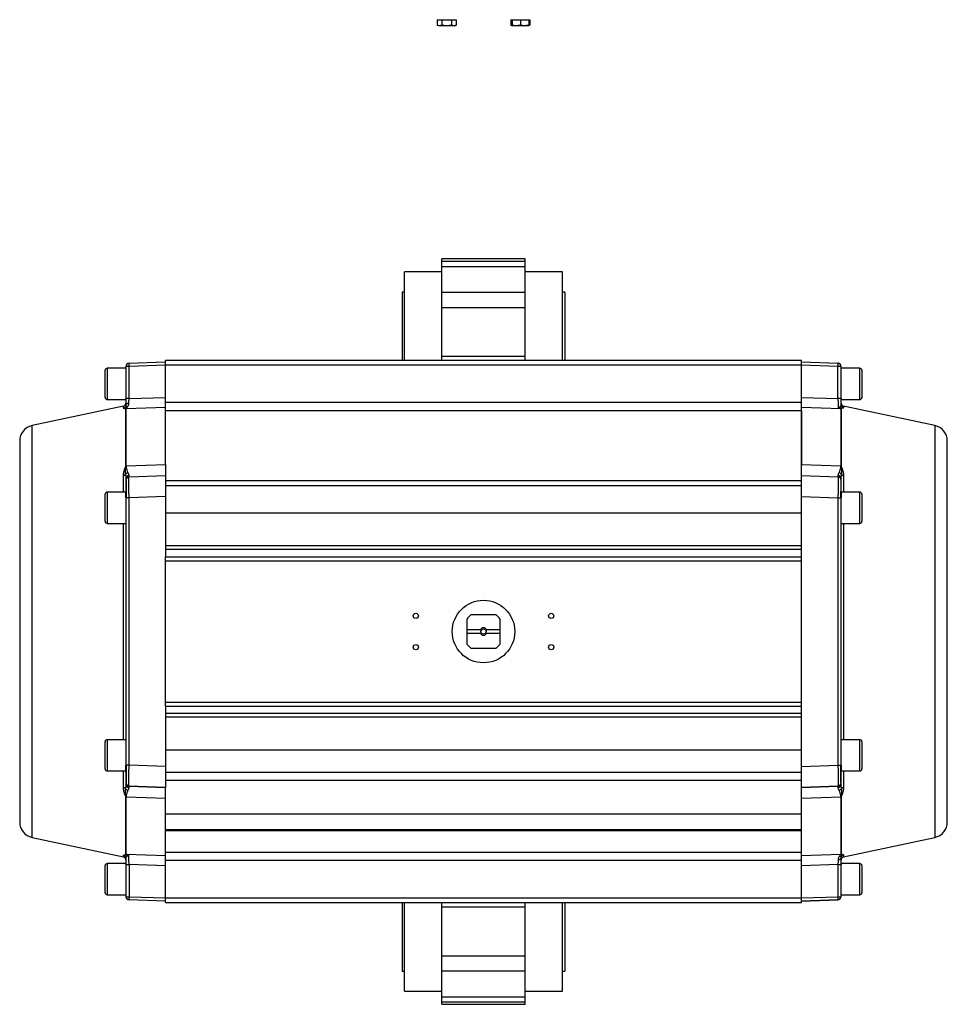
# Model space of a CAD drawing. Header units: millimetres. Extents: x 215 to 4583, y 301 to 4007.
# Tile 2 of 14: x 1377 to 2267, y 301 to 1246. Entities that reach past the tile are written whole.
import ezdxf

# ---------------------------------------------------------------- set-up
doc = ezdxf.new("R2010")
doc.units = ezdxf.units.MM

msp = doc.modelspace()

# ---------------------------------------------------------------- linework, layer by layer
at = {"color": 7, "linetype": 'Continuous', "lineweight": 25}
for p, q in [((1777.9, 1245.64), (1777.9, 1240.29)), ((1777.9, 1245.64), (1782.52, 1245.64)), ((1787.14, 1239.84), (1780.21, 1239.84)), ((1782.52, 1245.64), (1782.52, 1240.29)), ((1782.52, 1245.64), (1791.75, 1245.64)), ((1794.06, 1239.84), (1787.14, 1239.84)), ((1791.14, 1239.84), (1789.53, 1240.02)), ((1792.99, 1240.05), (1791.14, 1239.84)), ((1791.75, 1245.64), (1791.75, 1240.29)), ((1791.75, 1245.64), (1796.37, 1245.64)), ((1795.14, 1239.84), (1796.37, 1240.29)), ((1796.37, 1245.64), (1796.37, 1240.29)), ((1848.61, 1245.64), (1848.61, 1240.29)), ((1848.61, 1245.64), (1849.85, 1245.64)), ((1848.61, 1240.29), (1849.85, 1239.84)), ((1849.85, 1245.64), (1849.85, 1240.29)), ((1849.85, 1245.64), (1857.85, 1245.64)), ((1853.85, 1239.84), (1849.85, 1239.84)), ((1851.99, 1240.05), (1850.92, 1239.84)), ((1861.85, 1239.84), (1853.85, 1239.84)), ((1857.85, 1245.64), (1857.85, 1240.29)), ((1857.85, 1245.64), (1865.85, 1245.64)), ((1865.85, 1239.84), (1861.85, 1239.84)), ((1865.85, 1245.64), (1865.85, 1240.29)), ((1865.85, 1245.64), (1867.08, 1245.64)), ((1867.08, 1240.29), (1865.85, 1240.05)), ((1867.08, 1245.64), (1867.08, 1240.29)), ((1862.49, 1016.39), (1782.49, 1016.39)), ((1782.49, 1014.16), (1782.49, 1016.39)), ((1782.49, 1009.11), (1782.49, 1014.16)), ((1782.49, 1014.16), (1862.49, 1014.16)), ((1862.49, 1014.16), (1862.49, 1016.39)), ((1862.49, 1009.11), (1862.49, 1014.16)), ((1782.49, 1003.89), (1746.79, 1003.89)), ((1746.79, 918.89), (1746.79, 1003.89)), ((1782.49, 984.43), (1782.49, 1009.11)), ((1782.49, 1009.11), (1862.49, 1009.11)), ((1862.49, 984.43), (1862.49, 1009.11)), ((1898.19, 1003.89), (1862.49, 1003.89)), ((1898.19, 918.89), (1898.19, 1003.89)), ((1746.79, 984.49), (1744.49, 984.49)), ((1744.49, 984.49), (1744.49, 918.89)), ((1782.49, 969.78), (1782.49, 984.43)), ((1782.49, 984.43), (1862.49, 984.43)), ((1862.49, 969.78), (1862.49, 984.43)), ((1900.49, 984.49), (1898.19, 984.49)), ((1900.49, 984.49), (1900.49, 918.89)), ((1782.49, 922.83), (1782.49, 969.78)), ((1782.49, 969.78), (1862.49, 969.78)), ((1862.49, 922.83), (1862.49, 969.78)), ((1482.39, 916.17), (1517.49, 917.39)), ((2127.49, 918.89), (1517.49, 918.89)), ((1517.49, 914.76), (1517.49, 918.89)), ((1782.49, 918.89), (1782.49, 922.83)), ((1782.49, 922.83), (1862.49, 922.83)), ((1862.49, 918.89), (1862.49, 922.83)), ((2127.49, 914.76), (2127.49, 918.89)), ((2127.49, 917.39), (2162.6, 916.17)), ((1459.49, 883.39), (1459.49, 909.39)), ((1479.49, 911.39), (1461.49, 911.39)), ((1479.49, 913.17), (1479.49, 882.41)), ((1517.49, 914.4), (1482.39, 913.17)), ((1482.39, 882.41), (1482.39, 913.17)), ((1517.49, 914.76), (2127.49, 914.76)), ((1517.49, 878.43), (1517.49, 914.76)), ((2127.49, 878.43), (2127.49, 914.76)), ((2162.6, 913.17), (2127.49, 914.4)), ((2162.6, 882.41), (2162.6, 913.17)), ((2165.49, 882.41), (2165.49, 913.17)), ((2183.49, 911.39), (2165.49, 911.39)), ((2185.49, 909.39), (2185.49, 883.39)), ((1461.49, 881.39), (1479.49, 881.39)), ((1479.49, 881.39), (1479.49, 882.41)), ((1482.39, 882.41), (1517.49, 883.44)), ((2127.49, 878.43), (1517.49, 878.43)), ((1517.49, 870.46), (1517.49, 878.43)), ((2127.49, 883.44), (2162.6, 882.41)), ((2127.49, 870.46), (2127.49, 878.43)), ((2165.49, 882.41), (2165.49, 881.39)), ((2165.49, 881.39), (2183.49, 881.39)), ((1477.12, 875.06), (1389.36, 856.35)), ((1477.12, 872.95), (1477.12, 875.06)), ((1479.23, 872.42), (1479.26, 872.49)), ((1479.23, 817.7), (1479.23, 872.42)), ((1479.78, 872.53), (1479.26, 872.49)), ((1479.44, 876.01), (1479.49, 876.35)), ((1479.54, 876.61), (1479.47, 875.94)), ((1517.49, 873.6), (1479.75, 872.48)), ((1479.75, 872.48), (1479.78, 872.53)), ((1479.75, 817.75), (1479.75, 872.48)), ((2127.49, 870.46), (1517.49, 870.46)), ((1517.49, 818.98), (1517.49, 870.46)), ((1517.49, 819.01), (1517.49, 870.46)), ((2165.23, 872.48), (2127.49, 873.6)), ((2127.49, 808.39), (2127.49, 870.46)), ((2127.49, 870.46), (2127.49, 819.01)), ((2163.6, 873.73), (2162.61, 873.33)), ((2164.09, 873.2), (2162.61, 873.33)), ((2165.75, 872.42), (2165.23, 872.48)), ((2165.49, 876.35), (2165.45, 876.02)), ((2165.53, 875.89), (2165.45, 876.03)), ((2165.56, 875.93), (2165.49, 876.35)), ((2165.49, 876.35), (2165.58, 875.84)), ((2255.62, 856.35), (2167.87, 875.06)), ((1479.27, 817.21), (1479.23, 817.7)), ((1479.79, 817.3), (1479.27, 817.21)), ((1479.75, 817.75), (1517.49, 819.01)), ((1479.79, 817.3), (1479.75, 817.75)), ((2127.49, 819.01), (2165.23, 817.75)), ((2165.23, 817.75), (2165.19, 817.3)), ((2165.19, 817.3), (2165.71, 817.21)), ((2165.75, 817.7), (2165.23, 817.75)), ((2165.75, 817.7), (2165.71, 817.21)), ((1479.44, 806.33), (1479.49, 805.92)), ((1479.49, 805.92), (1479.49, 804.65)), ((1479.69, 805.48), (1479.49, 804.17)), ((1479.59, 804.69), (1479.49, 804.17)), ((1479.49, 804.17), (1479.49, 803.85)), ((1479.67, 804.88), (1479.54, 804.69)), ((1482.37, 806.78), (1482.39, 807.17)), ((1482.39, 807.17), (1517.49, 808.39)), ((1517.49, 808.39), (1517.49, 788.41)), ((1517.49, 803.68), (2127.49, 803.68)), ((2127.49, 808.39), (2162.6, 807.17)), ((2127.49, 788.41), (2127.49, 808.39)), ((2162.6, 807.17), (2162.61, 806.78)), ((2165.49, 804.17), (2165.29, 805.48)), ((2165.49, 805.92), (2165.93, 809.55)), ((2165.49, 804.65), (2165.49, 805.92)), ((2127.49, 798.64), (1517.49, 798.64)), ((1459.49, 764.64), (1459.49, 790.64)), ((1479.49, 792.64), (1461.49, 792.64)), ((1479.49, 787.18), (1479.49, 792.64)), ((1479.59, 787.18), (1479.49, 787.18)), ((1479.49, 787.18), (1479.49, 530.61)), ((1517.49, 788.41), (1482.39, 787.18)), ((1482.39, 530.61), (1482.39, 787.18)), ((1517.49, 788.41), (1517.49, 730.39)), ((2127.49, 730.39), (2127.49, 788.41)), ((2127.49, 788.41), (2162.6, 787.18)), ((2162.6, 787.18), (2162.6, 530.61)), ((2165.39, 787.18), (2165.49, 787.18)), ((2183.49, 792.64), (2165.49, 792.64)), ((2165.49, 792.64), (2165.49, 787.24)), ((2165.49, 530.61), (2165.49, 787.18)), ((2185.49, 790.64), (2185.49, 764.64)), ((1517.49, 772.64), (2127.49, 772.64)), ((1461.49, 762.64), (1479.49, 762.64)), ((2165.49, 762.64), (2183.49, 762.64)), ((2127.49, 740.97), (1517.49, 740.97)), ((2127.49, 737.43), (1517.49, 737.43)), ((1517.49, 730.36), (1517.49, 730.39)), ((2127.49, 730.36), (1517.49, 730.36)), ((1517.49, 726.82), (1517.49, 730.36)), ((2127.49, 730.36), (2127.49, 730.39)), ((2127.49, 726.82), (2127.49, 730.36)), ((1517.49, 726.82), (2127.49, 726.82)), ((1517.49, 590.97), (1517.49, 726.82)), ((2127.49, 590.97), (2127.49, 726.82)), ((1806.49, 670.89), (1806.49, 660.89)), ((1834.49, 674.89), (1810.49, 674.89)), ((1838.49, 660.89), (1838.49, 670.89)), ((1806.49, 660.89), (1819.62, 660.89)), ((1806.49, 660.89), (1806.49, 656.89)), ((1806.49, 656.89), (1806.49, 646.89)), ((1819.62, 656.89), (1806.49, 656.89)), ((1825.36, 660.89), (1838.49, 660.89)), ((1838.49, 656.89), (1825.36, 656.89)), ((1838.49, 656.89), (1838.49, 660.89)), ((1838.49, 646.89), (1838.49, 656.89)), ((1810.49, 642.89), (1834.49, 642.89)), ((2127.49, 590.97), (1517.49, 590.97)), ((1517.49, 587.43), (1517.49, 590.97)), ((1517.49, 587.43), (2127.49, 587.43)), ((1517.49, 587.39), (1517.49, 587.43)), ((1517.49, 587.39), (1517.49, 529.38)), ((2127.49, 587.43), (2127.49, 590.97)), ((2127.49, 587.39), (2127.49, 587.43)), ((2127.49, 529.38), (2127.49, 587.39)), ((2127.49, 580.36), (1517.49, 580.36)), ((2127.49, 576.82), (1517.49, 576.82)), ((1459.49, 527.14), (1459.49, 553.14)), ((1479.49, 555.14), (1461.49, 555.14)), ((2183.49, 555.14), (2165.49, 555.14)), ((2185.49, 553.14), (2185.49, 527.14)), ((2127.49, 545.14), (1517.49, 545.14)), ((1479.49, 525.14), (1479.49, 530.61)), ((1479.59, 530.61), (1479.49, 530.61)), ((1517.49, 529.38), (1482.39, 530.61)), ((1517.49, 529.38), (1517.49, 509.39)), ((2127.49, 529.38), (2162.6, 530.61)), ((2127.49, 509.39), (2127.49, 529.38)), ((2165.4, 530.61), (2165.49, 530.61)), ((2165.49, 530.61), (2165.49, 525.14)), ((1461.49, 525.14), (1479.49, 525.14)), ((1517.49, 524.03), (2127.49, 524.03)), ((2165.49, 525.14), (2183.49, 525.14)), ((1479.49, 511.87), (1479.05, 508.24)), ((1479.49, 513.62), (1479.49, 513.62)), ((1517.49, 509.39), (1482.39, 510.62)), ((1482.39, 510.62), (1517.49, 509.39)), ((1482.39, 510.62), (1482.39, 510.62)), ((2127.49, 515.9), (1517.49, 515.9)), ((2162.6, 510.62), (2127.49, 509.39)), ((2127.49, 509.39), (2162.6, 510.62)), ((2162.61, 511.01), (2162.6, 510.62)), ((2162.6, 510.62), (2162.6, 510.62)), ((2165.32, 512.91), (2165.44, 513.1)), ((2165.49, 513.62), (2165.49, 513.94)), ((2165.54, 511.46), (2165.49, 511.87)), ((1479.23, 500.09), (1479.27, 500.58)), ((1479.79, 500.49), (1479.27, 500.58)), ((1479.75, 500.04), (1479.79, 500.49)), ((1517.49, 483.89), (1517.49, 509.39)), ((1517.49, 509.39), (1517.49, 509.39)), ((2127.49, 483.89), (2127.49, 509.39)), ((2127.49, 509.39), (2127.49, 509.39)), ((2165.19, 500.49), (2165.71, 500.58)), ((2165.19, 500.49), (2165.23, 500.04)), ((2165.71, 500.58), (2165.75, 500.09)), ((1479.23, 500.09), (1479.75, 500.04)), ((1517.49, 498.78), (1479.75, 500.04)), ((2165.23, 500.04), (2127.49, 498.78)), ((2165.23, 500.04), (2165.23, 445.31)), ((2165.75, 500.09), (2165.75, 445.37)), ((2127.49, 483.89), (1517.49, 483.89)), ((1517.49, 468.89), (1517.49, 483.89)), ((2127.49, 468.89), (2127.49, 483.89)), ((1517.49, 468.89), (2127.49, 468.89)), ((1517.49, 467.67), (1517.49, 468.89)), ((2127.49, 467.67), (1517.49, 467.67)), ((1517.49, 447.33), (1517.49, 467.67)), ((2127.49, 467.67), (2127.49, 468.89)), ((2127.49, 447.33), (2127.49, 467.67)), ((1389.36, 461.44), (1477.12, 442.73)), ((2167.87, 442.73), (2255.62, 461.44)), ((1479.23, 445.37), (1479.75, 445.31)), ((1479.75, 445.31), (1517.49, 444.19)), ((1480.89, 444.59), (1482.37, 444.46)), ((1481.38, 444.06), (1482.37, 444.46)), ((1517.49, 447.33), (2127.49, 447.33)), ((1517.49, 439.36), (1517.49, 447.33)), ((2127.49, 439.36), (2127.49, 447.33)), ((2127.49, 444.19), (2165.23, 445.31)), ((2165.23, 445.31), (2165.2, 445.26)), ((2165.2, 445.26), (2165.72, 445.3)), ((2165.75, 445.37), (2165.72, 445.3)), ((2167.87, 444.84), (2167.87, 442.73)), ((1459.49, 408.39), (1459.49, 434.39)), ((1479.49, 436.39), (1461.49, 436.39)), ((1479.42, 441.86), (1479.49, 441.44)), ((1479.45, 441.9), (1479.53, 441.76)), ((1479.49, 441.44), (1479.53, 441.77)), ((1479.49, 435.38), (1479.49, 436.39)), ((1479.49, 435.38), (1479.49, 404.62)), ((1517.49, 434.35), (1482.39, 435.38)), ((1482.39, 435.38), (1482.39, 404.62)), ((2127.49, 439.36), (1517.49, 439.36)), ((1517.49, 403.03), (1517.49, 439.36)), ((2127.49, 403.03), (2127.49, 439.36)), ((2162.6, 435.38), (2127.49, 434.35)), ((2162.6, 435.38), (2162.6, 404.62)), ((2165.45, 441.18), (2165.51, 441.84)), ((2183.49, 436.39), (2165.49, 436.39)), ((2165.49, 436.39), (2165.49, 435.38)), ((2165.49, 404.62), (2165.49, 435.38)), ((2185.49, 434.39), (2185.49, 408.39)), ((1461.49, 406.39), (1479.49, 406.39)), ((2165.49, 406.39), (2183.49, 406.39)), ((1479.49, 404.62), (1479.49, 404.62)), ((1482.39, 404.62), (1517.49, 403.39)), ((1517.49, 400.39), (1482.39, 401.62)), ((1517.49, 400.39), (1482.39, 401.62)), ((1482.39, 401.62), (1482.39, 401.62)), ((2127.49, 403.03), (1517.49, 403.03)), ((1517.49, 398.89), (1517.49, 403.03)), ((1517.49, 398.89), (2127.49, 398.89)), ((1744.49, 398.89), (1744.49, 333.29)), ((1746.79, 313.89), (1746.79, 398.89)), ((1782.49, 394.95), (1782.49, 398.89)), ((1862.49, 394.95), (1862.49, 398.89)), ((1898.19, 313.89), (1898.19, 398.89)), ((1900.49, 398.89), (1900.49, 333.29)), ((2127.49, 403.39), (2162.6, 404.62)), ((2127.49, 398.89), (2127.49, 403.03)), ((2162.6, 401.62), (2127.49, 400.39)), ((2127.49, 400.39), (2162.6, 401.62)), ((2162.6, 401.62), (2162.6, 401.62)), ((2165.44, 404.09), (2165.44, 404.64)), ((2165.45, 404.62), (2165.49, 404.62)), ((2165.49, 404.62), (2165.45, 404.11)), ((2165.49, 404.62), (2165.49, 404.62)), ((1782.49, 348.01), (1782.49, 394.95)), ((1782.49, 394.95), (1862.49, 394.95)), ((1862.49, 348.01), (1862.49, 394.95)), ((1782.49, 333.36), (1782.49, 348.01)), ((1782.49, 348.01), (1862.49, 348.01)), ((1862.49, 333.36), (1862.49, 348.01)), ((1744.49, 333.29), (1746.79, 333.29)), ((1782.49, 308.68), (1782.49, 333.36)), ((1782.49, 333.36), (1862.49, 333.36)), ((1862.49, 308.68), (1862.49, 333.36)), ((1898.19, 333.29), (1900.49, 333.29)), ((1746.79, 313.89), (1782.49, 313.89)), ((1862.49, 313.89), (1898.19, 313.89)), ((1782.49, 303.63), (1782.49, 308.68)), ((1782.49, 308.68), (1862.49, 308.68)), ((1782.49, 301.39), (1782.49, 303.63)), ((1782.49, 303.63), (1862.49, 303.63)), ((1862.49, 303.63), (1862.49, 308.68)), ((1862.49, 301.39), (1862.49, 303.63)), ((1782.49, 301.39), (1862.49, 301.39))]:
    msp.add_line(p, q, dxfattribs=at)
at = {"color": 8, "linetype": 'Continuous', "lineweight": 25}
for p, q in [((1461.49, 911.39), (1461.49, 881.39)), ((2183.49, 881.39), (2183.49, 911.39)), ((2167.87, 875.06), (2167.87, 873.44)), ((1389.36, 461.44), (1389.36, 856.35)), ((2255.62, 856.35), (2255.62, 461.44)), ((1477.12, 792.64), (1477.12, 808.6)), ((1479.05, 809.55), (1479.44, 806.33)), ((2162.6, 808.8), (2162.6, 807.58)), ((2167.87, 808.6), (2167.87, 792.64)), ((1461.49, 792.64), (1461.49, 762.64)), ((2183.49, 762.64), (2183.49, 792.64)), ((1477.12, 555.14), (1477.12, 762.64)), ((2167.87, 762.64), (2167.87, 555.14)), ((1461.49, 555.14), (1461.49, 525.14)), ((2183.49, 525.14), (2183.49, 555.14)), ((1477.12, 509.19), (1477.12, 525.14)), ((2167.87, 525.14), (2167.87, 509.19)), ((2165.39, 513.1), (2165.49, 513.62)), ((2165.93, 508.24), (2165.54, 511.46)), ((1477.12, 442.73), (1477.12, 444.35)), ((1461.49, 436.39), (1461.49, 406.39)), ((2183.49, 406.39), (2183.49, 436.39))]:
    msp.add_line(p, q, dxfattribs=at)
at = {"color": 7, "linetype": 'Continuous', "lineweight": 25, "flags": 128}
for points in [[(1482.39, 913.17), (1481.82, 913.17), (1481.27, 913.17), (1480.77, 913.17), (1480.33, 913.17), (1479.98, 913.17), (1479.71, 913.17), (1479.55, 913.17), (1479.49, 913.17)], [(2165.49, 913.17), (2165.44, 913.17), (2165.27, 913.17), (2165.01, 913.17), (2164.65, 913.17), (2164.21, 913.17), (2163.71, 913.17), (2163.17, 913.17), (2162.6, 913.17)], [(1482.39, 882.41), (1481.82, 882.41), (1481.27, 882.41), (1480.77, 882.41), (1480.33, 882.41), (1479.98, 882.41), (1479.71, 882.41), (1479.55, 882.41), (1479.49, 882.41)], [(2165.23, 872.48), (2165.23, 870.79), (2165.23, 868.74), (2165.23, 866.33), (2165.23, 863.56), (2165.23, 860.45), (2165.23, 856.99), (2165.23, 853.19), (2165.23, 849.06), (2165.23, 844.61), (2165.23, 839.83), (2165.23, 834.75), (2165.23, 829.37), (2165.23, 823.7), (2165.23, 817.75)], [(1479.54, 788.18), (1479.51, 788.29), (1479.49, 788.44)], [(2165.49, 788.44), (2165.48, 788.29), (2165.46, 788.24)], [(1479.49, 529.34), (1479.51, 529.5), (1479.53, 529.58)], [(2165.45, 529.61), (2165.48, 529.5), (2165.49, 529.34)], [(1479.75, 445.31), (1479.75, 447), (1479.75, 449.05), (1479.75, 451.46), (1479.75, 454.23), (1479.75, 457.34), (1479.75, 460.8), (1479.75, 464.6), (1479.75, 468.73), (1479.75, 473.18), (1479.75, 477.95), (1479.75, 483.04), (1479.75, 488.42), (1479.75, 494.09), (1479.75, 500.04)], [(2162.6, 435.38), (2163.17, 435.38), (2163.71, 435.38), (2164.21, 435.38), (2164.65, 435.38), (2165.01, 435.38), (2165.27, 435.38), (2165.44, 435.38), (2165.49, 435.38)], [(1479.49, 404.62), (1479.55, 404.62), (1479.71, 404.62), (1479.98, 404.62), (1480.33, 404.62), (1480.77, 404.62), (1481.27, 404.62), (1481.82, 404.62), (1482.39, 404.62)]]:
    msp.add_lwpolyline(points, dxfattribs=at)
at = {"color": 8, "linetype": 'Continuous', "lineweight": 25, "flags": 128}
for points in [[(2165.3, 805.22), (2165.44, 804.74), (2165.44, 804.7)], [(2162.6, 404.62), (2163.17, 404.62), (2163.71, 404.62), (2164.21, 404.62), (2164.65, 404.62), (2165.01, 404.62), (2165.27, 404.62), (2165.44, 404.62), (2165.45, 404.62)]]:
    msp.add_lwpolyline(points, dxfattribs=at)
at = {"color": 7, "linetype": 'Continuous', "lineweight": 25}
for centre, radius in [((1822.49, 658.89), 30), ((1757.49, 673.89), 2.5), ((1887.49, 673.89), 2.5), ((1822.49, 658.89), 2.5), ((1757.49, 643.89), 2.5), ((1887.49, 643.89), 2.5)]:
    msp.add_circle(centre, radius, dxfattribs=at)
for centre, radius, start, end in [((1482.49, 913.17), 3, 92, 180), ((1503.89, 914.67), 21.56, 176.01287, 183.98713), ((2141.09, 914.67), 21.56, 356.01287, 3.98713), ((2162.49, 913.17), 3, 0, 88), ((1461.49, 909.39), 2, 90, 180), ((2183.49, 909.39), 2, 0, 90), ((1461.49, 883.39), 2, 180, 270), ((2183.49, 883.39), 2, 270, 0), ((1476.49, 877.99), 3, 282.03496, 0.00549), ((1479.86, 869.44), 3.04, 91.97019, 101.86626), ((2168.49, 877.99), 3, 180, 257.96504), ((1392.49, 841.68), 15, 102.03496, 180), ((2252.49, 841.68), 15, 0, 77.96504), ((1479.86, 813.7), 4.05, 91.45093, 98.86207), ((1482.49, 804.17), 3, 91.99987, 180), ((1461.49, 790.64), 2, 90, 180), ((2183.49, 790.64), 2, 0, 90), ((1461.49, 764.64), 2, 180, 270), ((2183.49, 764.64), 2, 270, 0), ((1822.49, 658.89), 20, 126.8699, 143.1301), ((1822.49, 658.89), 20, 36.8699, 53.1301), ((1822.49, 658.89), 3.5, 34.8499, 145.1501), ((1822.49, 658.89), 3.5, 214.8499, 325.1501), ((1822.49, 658.89), 20, 216.8699, 233.1301), ((1822.49, 658.89), 20, 306.8699, 323.1301), ((1461.49, 553.14), 2, 90, 180), ((2183.49, 553.14), 2, 0, 90), ((1461.49, 527.14), 2, 180, 270), ((2183.49, 527.14), 2, 270, 0), ((2162.49, 513.62), 3, 271.99987, 360), ((2165.13, 504.09), 4.05, 271.45091, 278.862), ((1392.49, 476.11), 15, 180, 257.96504), ((2252.49, 476.11), 15, 282.03496, 0), ((2165.12, 448.35), 3.04, 271.97019, 281.86624), ((1461.49, 434.39), 2, 90, 180), ((1476.49, 439.79), 3, 360, 77.96504), ((2168.49, 439.79), 3, 102.03496, 180.00549), ((2183.49, 434.39), 2, 0, 90), ((1461.49, 408.39), 2, 180, 270), ((2183.49, 408.39), 2, 270, 0), ((1482.49, 404.62), 3, 180, 268), ((1482.49, 404.62), 3, 180, 267.9947), ((1503.89, 403.12), 21.56, 176.01293, 183.98707), ((2141.09, 403.12), 21.56, 356.01293, 3.98707), ((2162.49, 404.62), 3, 272, 349.66796)]:
    msp.add_arc(centre, radius, start, end, dxfattribs=at)
at = {"color": 8, "linetype": 'Continuous', "lineweight": 25}
for centre, start, end in [((2162.49, 804.17), 43.03833, 88), ((1482.49, 513.62), 190.27129, 268), ((2162.49, 404.62), 272, 350.15363)]:
    msp.add_arc(centre, 3, start, end, dxfattribs=at)
at = {"color": 7, "linetype": 'Continuous', "lineweight": 25}
for points, knots in [([(1780.21, 1239.84), (1779.82, 1239.84), (1779.44, 1239.89), (1778.67, 1240.04), (1778.28, 1240.15), (1777.9, 1240.29)], [0, 0, 0, 0, 0.5, 0.5, 1, 1, 1, 1]), ([(1782.52, 1240.29), (1782.13, 1240.15), (1781.75, 1240.04), (1780.98, 1239.89), (1780.59, 1239.84), (1780.21, 1239.84)], [0, 0, 0, 0, 0.5, 0.5, 1, 1, 1, 1]), ([(1787.14, 1239.84), (1786.36, 1239.84), (1785.59, 1239.89), (1784.05, 1240.04), (1783.28, 1240.15), (1782.52, 1240.29)], [0, 0, 0, 0, 0.5, 0.5, 1, 1, 1, 1]), ([(1791.75, 1240.29), (1790.99, 1240.16), (1790.22, 1240.04), (1788.67, 1239.89), (1787.9, 1239.84), (1787.14, 1239.84)], [0, 0, 0, 0, 0.5, 0.5, 1, 1, 1, 1]), ([(1794.06, 1239.84), (1793.68, 1239.84), (1793.29, 1239.89), (1792.52, 1240.04), (1792.14, 1240.15), (1791.75, 1240.29)], [0, 0, 0, 0, 0.5, 0.5, 1, 1, 1, 1]), ([(1796.37, 1240.29), (1795.99, 1240.15), (1795.6, 1240.04), (1794.83, 1239.89), (1794.45, 1239.84), (1794.06, 1239.84)], [0, 0, 0, 0, 0.5, 0.5, 1, 1, 1, 1]), ([(1850.92, 1239.84), (1850.53, 1239.84), (1850.15, 1239.89), (1849.38, 1240.04), (1848.99, 1240.15), (1848.61, 1240.29)], [0, 0, 0, 0, 0.5, 0.5, 1, 1, 1, 1]), ([(1853.85, 1239.84), (1853.18, 1239.84), (1852.51, 1239.89), (1851.18, 1240.04), (1850.51, 1240.15), (1849.85, 1240.29)], [0, 0, 0, 0, 0.5, 0.5, 1, 1, 1, 1]), ([(1849.85, 1239.84), (1849.85, 1239.84), (1849.85, 1239.89), (1849.85, 1240.04), (1849.85, 1240.15), (1849.85, 1240.29)], [0, 0, 0, 0, 0.5, 0.5, 1, 1, 1, 1]), ([(1857.85, 1240.29), (1857.18, 1240.15), (1856.51, 1240.04), (1855.18, 1239.89), (1854.51, 1239.84), (1853.85, 1239.84)], [0, 0, 0, 0, 0.5, 0.5, 1, 1, 1, 1]), ([(1861.85, 1239.84), (1861.18, 1239.84), (1860.51, 1239.89), (1859.18, 1240.04), (1858.51, 1240.15), (1857.85, 1240.29)], [0, 0, 0, 0, 0.5, 0.5, 1, 1, 1, 1]), ([(1865.85, 1240.29), (1865.18, 1240.15), (1864.51, 1240.04), (1863.18, 1239.89), (1862.51, 1239.84), (1861.85, 1239.84)], [0, 0, 0, 0, 0.5, 0.5, 1, 1, 1, 1]), ([(1865.85, 1239.84), (1865.85, 1239.84), (1865.85, 1239.89), (1865.85, 1240.04), (1865.85, 1240.15), (1865.85, 1240.29)], [0, 0, 0, 0, 0.5, 0.5, 1, 1, 1, 1]), ([(2165.44, 913.17), (2165.43, 913.39), (2165.4, 913.84), (2165.17, 914.47), (2164.83, 915.03), (2164.27, 915.6), (2163.49, 916.06), (2162.85, 916.13), (2162.57, 916.17)], [0, 0, 0, 0, 0.143244, 0.288072, 0.430367, 0.566296, 0.806957, 1, 1, 1, 1]), ([(1479.49, 882.41), (1479.49, 881.35), (1479.49, 879.24), (1479.49, 877.31), (1479.49, 876.35)], [0, 0, 0, 0, 0.501341, 1, 1, 1, 1]), ([(1482.36, 877.75), (1482.36, 878.49), (1482.37, 879.97), (1482.38, 881.6), (1482.39, 882.41)], [0, 0, 0, 0, 0.498625, 1, 1, 1, 1]), ([(2162.6, 882.41), (2162.6, 881.46), (2162.62, 879.56), (2162.63, 876.95), (2162.63, 874.74), (2162.62, 873.8), (2162.61, 873.33)], [0, 0, 0, 0, 0.250085, 0.499734, 0.749726, 1, 1, 1, 1]), ([(2165.49, 876.35), (2165.49, 877.32), (2165.49, 879.25), (2165.49, 881.36), (2165.49, 882.41)], [0, 0, 0, 0, 0.501961, 1, 1, 1, 1]), ([(1479.26, 872.49), (1478.65, 872.52), (1477.52, 872.58), (1477.24, 872.83), (1477.12, 872.95)], [0, 0, 0, 0, 0.5396257, 1, 1, 1, 1]), ([(1479.26, 872.49), (1479.2, 872.55), (1479.07, 872.7), (1478.92, 873.04), (1478.78, 873.51), (1478.85, 873.87), (1478.89, 874.07)], [0, 0, 0, 0, 0.2189515, 0.4466858, 0.6954617, 1, 1, 1, 1]), ([(1479.49, 876.35), (1479.44, 875.9), (1479.35, 874.99), (1479.04, 874.37), (1478.89, 874.07)], [0, 0, 0, 0, 0.504634, 1, 1, 1, 1]), ([(1478.89, 874.07), (1479.02, 874.19), (1479.28, 874.43), (1479.83, 874.64), (1480.47, 874.72), (1480.92, 874.64), (1481.15, 874.61)], [0, 0, 0, 0, 0.2461541, 0.5, 0.7538459, 1, 1, 1, 1]), ([(1482.36, 877.75), (1481.99, 877.72), (1481.23, 877.67), (1480.27, 877.34), (1479.61, 876.88), (1479.53, 876.52), (1479.49, 876.35)], [0, 0, 0, 0, 0.240674, 0.499998, 0.759322, 1, 1, 1, 1]), ([(1479.78, 872.53), (1479.78, 872.53), (1479.78, 872.53), (1479.79, 872.54), (1479.81, 872.56), (1479.98, 872.74), (1480.24, 873.14), (1480.54, 873.7), (1480.74, 874.03), (1480.9, 874.26), (1481.05, 874.48), (1481.15, 874.61)], [0, 0, 0, 0, 0.000648, 0.005358, 0.018083, 0.065571, 0.492236, 0.733626, 0.779216, 0.862749, 1, 1, 1, 1]), ([(1481.15, 874.61), (1481.31, 874.82), (1481.52, 875.1), (1481.79, 875.57), (1482.18, 876.32), (1482.28, 877.14), (1482.36, 877.75)], [0, 0, 0, 0, 0.248974, 0.335614, 0.497001, 1, 1, 1, 1]), ([(2162.61, 873.33), (2163.22, 873.18), (2164.1, 872.97), (2164.9, 872.7), (2165.19, 872.56), (2165.21, 872.51), (2165.23, 872.48)], [0, 0, 0, 0, 0.526547, 0.7725334, 0.8874409, 1, 1, 1, 1]), ([(2163.6, 873.73), (2163.67, 873.61), (2163.82, 873.38), (2164, 873.26), (2164.09, 873.2)], [0, 0, 0, 0, 0.5000037, 1, 1, 1, 1]), ([(2167.87, 873.44), (2167.81, 873.36), (2167.71, 873.2), (2166.99, 873.09), (2166.07, 873.06), (2165.15, 873.08), (2164.4, 873.17), (2164.09, 873.2)], [0, 0, 0, 0, 0.248694, 0.497822, 0.686013, 0.87363, 1, 1, 1, 1]), ([(2164.09, 873.2), (2164.53, 873.05), (2165.16, 872.83), (2165.67, 872.56), (2165.72, 872.46), (2165.75, 872.42)], [0, 0, 0, 0, 0.5413294, 0.7787299, 1, 1, 1, 1]), ([(2165.75, 872.42), (2165.75, 871.43), (2165.75, 869.46), (2165.75, 865.09), (2165.75, 859.73), (2165.75, 853.3), (2165.75, 845.86), (2165.75, 837.43), (2165.75, 828.12), (2165.75, 821.17), (2165.75, 817.7)], [0, 0, 0, 0, 0.125, 0.25, 0.375, 0.5, 0.625, 0.75, 0.875, 1, 1, 1, 1]), ([(1377.49, 841.68), (1377.49, 841.59), (1377.49, 841.41), (1377.49, 839.88), (1377.49, 837.38), (1377.49, 833.75), (1377.49, 829.26), (1377.49, 824.09), (1377.49, 818.43), (1377.49, 811.98), (1377.49, 804.78), (1377.49, 796.85), (1377.49, 788.25), (1377.49, 779.03), (1377.49, 769.27), (1377.49, 759.03), (1377.49, 748.41), (1377.49, 737.47), (1377.49, 725.57), (1377.49, 712.77), (1377.49, 699.15), (1377.49, 685.57), (1377.49, 672.16), (1377.49, 658.89), (1377.49, 645.63), (1377.49, 632.21), (1377.49, 618.64), (1377.49, 605.02), (1377.49, 592.22), (1377.49, 580.32), (1377.49, 569.38), (1377.49, 558.76), (1377.49, 548.52), (1377.49, 538.76), (1377.49, 529.54), (1377.49, 520.94), (1377.49, 513.01), (1377.49, 505.81), (1377.49, 499.36), (1377.49, 493.7), (1377.49, 488.53), (1377.49, 484.03), (1377.49, 480.41), (1377.49, 477.9), (1377.49, 476.38), (1377.49, 476.2), (1377.49, 476.11)], [0, 0, 0, 0, 0.02291, 0.046401, 0.070439, 0.094983, 0.119987, 0.141257, 0.162702, 0.184309, 0.206145, 0.228046, 0.25, 0.271953, 0.293854, 0.315691, 0.337297, 0.358742, 0.380013, 0.405017, 0.42956, 0.453598, 0.477089, 0.5, 0.52291, 0.546401, 0.570439, 0.594983, 0.619987, 0.641257, 0.662702, 0.684309, 0.706145, 0.728046, 0.75, 0.771953, 0.793854, 0.815691, 0.837297, 0.858742, 0.880013, 0.905017, 0.92956, 0.953598, 0.97709, 1, 1, 1, 1]), ([(2267.49, 476.11), (2267.49, 476.2), (2267.49, 476.38), (2267.49, 477.9), (2267.49, 480.41), (2267.49, 484.03), (2267.49, 488.53), (2267.49, 493.7), (2267.49, 499.36), (2267.49, 505.81), (2267.49, 513.01), (2267.49, 520.94), (2267.49, 529.54), (2267.49, 538.76), (2267.49, 548.52), (2267.49, 558.76), (2267.49, 569.38), (2267.49, 580.32), (2267.49, 592.22), (2267.49, 605.02), (2267.49, 618.64), (2267.49, 632.21), (2267.49, 645.63), (2267.49, 658.89), (2267.49, 672.16), (2267.49, 685.57), (2267.49, 699.15), (2267.49, 712.77), (2267.49, 725.57), (2267.49, 737.46), (2267.49, 748.41), (2267.49, 759.03), (2267.49, 769.27), (2267.49, 779.03), (2267.49, 788.25), (2267.49, 796.85), (2267.49, 804.78), (2267.49, 811.98), (2267.49, 818.43), (2267.49, 824.09), (2267.49, 829.26), (2267.49, 833.75), (2267.49, 837.38), (2267.49, 839.88), (2267.49, 841.41), (2267.49, 841.59), (2267.49, 841.68)], [0, 0, 0, 0, 0.02291, 0.046401, 0.070439, 0.094983, 0.119987, 0.141257, 0.162702, 0.184309, 0.206145, 0.228046, 0.25, 0.271953, 0.293854, 0.315691, 0.337297, 0.358742, 0.380013, 0.405017, 0.42956, 0.453598, 0.477089, 0.5, 0.52291, 0.546401, 0.570439, 0.594983, 0.619987, 0.641257, 0.662702, 0.684309, 0.706145, 0.728046, 0.75, 0.771953, 0.793854, 0.815691, 0.837297, 0.858742, 0.880013, 0.905017, 0.92956, 0.953598, 0.97709, 1, 1, 1, 1]), ([(1477.12, 808.6), (1477.18, 809.56), (1477.31, 811.47), (1478.16, 814.36), (1478.9, 816.25), (1479.27, 817.21)], [0, 0, 0, 0, 0.3291467, 0.6596193, 1, 1, 1, 1]), ([(1479.05, 809.55), (1478.98, 810.12), (1478.84, 811.26), (1478.88, 812.94), (1478.98, 814.53), (1479.13, 815.92), (1479.23, 816.81), (1479.27, 817.21)], [0, 0, 0, 0, 0.24201, 0.476828, 0.672732, 0.854805, 1, 1, 1, 1]), ([(1481.5, 811.16), (1481.13, 812.02), (1480.58, 813.31), (1480.16, 815.35), (1479.97, 816.34), (1479.89, 816.78), (1479.88, 816.81), (1479.86, 816.94), (1479.83, 817.1), (1479.81, 817.23), (1479.8, 817.28), (1479.79, 817.29), (1479.79, 817.3)], [0, 0, 0, 0, 0.503419, 0.752528, 0.928118, 0.928614, 0.932391, 0.942772, 0.981855, 0.994533, 0.998168, 1, 1, 1, 1]), ([(1517.49, 819.01), (1517.49, 818.09), (1517.49, 816.23), (1517.49, 813.44), (1517.49, 810.83), (1517.49, 809.23), (1517.49, 808.5), (1517.49, 808.43), (1517.49, 808.39)], [0, 0, 0, 0, 0.141981, 0.285642, 0.51306, 0.747074, 0.87296, 1, 1, 1, 1]), ([(2127.49, 808.39), (2127.49, 808.44), (2127.49, 808.53), (2127.49, 809.39), (2127.49, 811.16), (2127.49, 813.81), (2127.49, 816.53), (2127.49, 818.18), (2127.49, 819.01)], [0, 0, 0, 0, 0.141981, 0.285642, 0.513059, 0.747072, 0.87296, 1, 1, 1, 1]), ([(2165.19, 817.3), (2165.19, 817.3), (2165.19, 817.29), (2165.19, 817.29), (2165.19, 817.28), (2165.18, 817.23), (2164.96, 816.01), (2164.56, 813.71), (2163.85, 812.02), (2163.48, 811.16)], [0, 0, 0, 0, 0.000042, 0.000377, 0.001308, 0.004835, 0.01854, 0.496005, 1, 1, 1, 1]), ([(2165.71, 817.21), (2166.08, 816.25), (2166.82, 814.36), (2167.67, 811.48), (2167.8, 809.56), (2167.87, 808.6)], [0, 0, 0, 0, 0.3400881, 0.6709524, 1, 1, 1, 1]), ([(2165.71, 817.21), (2165.74, 816.87), (2165.82, 816.15), (2165.96, 814.95), (2166.06, 813.64), (2166.12, 812.26), (2166.12, 810.91), (2165.99, 810), (2165.93, 809.55)], [0, 0, 0, 0, 0.122243, 0.265599, 0.448662, 0.621421, 0.808383, 1, 1, 1, 1]), ([(1479.05, 809.55), (1479.19, 809.75), (1479.46, 810.16), (1480.06, 810.65), (1480.75, 811.01), (1481.25, 811.11), (1481.5, 811.16)], [0, 0, 0, 0, 0.245869, 0.499999, 0.75413, 1, 1, 1, 1]), ([(1479.49, 805.92), (1479.53, 806.28), (1479.61, 807.01), (1480.28, 807.97), (1481.25, 808.64), (1482.01, 808.75), (1482.38, 808.8)], [0, 0, 0, 0, 0.2405861, 0.5000017, 0.7594165, 1, 1, 1, 1]), ([(1479.49, 803.83), (1479.5, 803.73), (1479.51, 803.54), (1479.62, 802.68), (1479.68, 802.24)], [0, 0, 0, 0, 0.492247, 1, 1, 1, 1]), ([(1479.49, 803.5), (1479.49, 800.58), (1479.49, 797.17), (1479.49, 793.47), (1479.49, 792.94)], [0, 0, 0, 0, 0.857448, 1, 1, 1, 1]), ([(1479.54, 806.45), (1479.54, 806.05), (1479.54, 805.26), (1479.54, 804.97), (1479.54, 804.82)], [0, 0, 0, 0, 0.500951, 1, 1, 1, 1]), ([(1479.54, 803.4), (1479.54, 802.97), (1479.54, 802.14), (1479.54, 800.39), (1479.54, 798.39), (1479.54, 796.2), (1479.54, 793.91), (1479.54, 790.88), (1479.54, 788.54), (1479.54, 787.01)], [0, 0, 0, 0, 0.143274, 0.281335, 0.414161, 0.541801, 0.664226, 0.781456, 1, 1, 1, 1]), ([(1482.37, 806.8), (1482.09, 806.76), (1481.53, 806.69), (1480.75, 806.29), (1480.07, 805.68), (1479.81, 805.14), (1479.68, 804.88)], [0, 0, 0, 0, 0.23468, 0.486246, 0.744992, 1, 1, 1, 1]), ([(1482.38, 808.8), (1482.33, 809.14), (1482.22, 809.81), (1481.74, 810.71), (1481.5, 811.16)], [0, 0, 0, 0, 0.4995067, 1, 1, 1, 1]), ([(2164.64, 806.27), (2164.32, 806.51), (2163.68, 806.99), (2162.95, 806.85), (2162.59, 806.78)], [0, 0, 0, 0, 0.501066, 1, 1, 1, 1]), ([(2163.48, 811.16), (2163.24, 810.71), (2162.76, 809.81), (2162.66, 809.14), (2162.6, 808.8)], [0, 0, 0, 0, 0.500493, 1, 1, 1, 1]), ([(2162.6, 808.8), (2162.97, 808.75), (2163.73, 808.64), (2164.7, 807.97), (2165.37, 807.01), (2165.45, 806.28), (2165.49, 805.92)], [0, 0, 0, 0, 0.240585, 0.5, 0.759415, 1, 1, 1, 1]), ([(2165.93, 809.55), (2165.8, 809.75), (2165.52, 810.16), (2164.92, 810.65), (2164.23, 811.01), (2163.73, 811.11), (2163.48, 811.16)], [0, 0, 0, 0, 0.24587, 0.5, 0.75413, 1, 1, 1, 1]), ([(2164.63, 806.27), (2164.64, 806.26), (2164.96, 806.04), (2165.34, 805.3), (2165.44, 804.55), (2165.49, 804.17)], [0, 0, 0, 0, 0.008523, 0.504262, 1, 1, 1, 1]), ([(2165.44, 804.82), (2165.44, 804.97), (2165.44, 805.26), (2165.44, 806.05), (2165.44, 806.45)], [0, 0, 0, 0, 0.499049, 1, 1, 1, 1]), ([(2165.49, 793.42), (2165.49, 793.51), (2165.49, 794.66), (2165.49, 796.67), (2165.49, 799.28), (2165.49, 801.39), (2165.49, 803.01), (2165.49, 803.57), (2165.49, 803.84)], [0, 0, 0, 0, 0.01646, 0.213169, 0.409867, 0.606568, 0.803273, 1, 1, 1, 1]), ([(2165.44, 787.02), (2165.45, 788.02), (2165.46, 790.02), (2165.46, 792.22), (2165.47, 793.31), (2165.47, 793.51)], [0, 0, 0, 0, 0.451626, 0.901145, 1, 1, 1, 1]), ([(1479.54, 530.77), (1479.54, 529.62), (1479.54, 527.31), (1479.54, 523.98), (1479.54, 520.9), (1479.54, 518.2), (1479.54, 515.99), (1479.54, 514.35), (1479.54, 513.3), (1479.54, 513.17), (1479.54, 513.1)], [0, 0, 0, 0, 0.1251049, 0.2501118, 0.3750872, 0.5000509, 0.6250072, 0.7499665, 0.8749408, 1, 1, 1, 1]), ([(1482.39, 510.62), (1482.38, 510.7), (1482.37, 510.85), (1482.35, 512.05), (1482.34, 513.89), (1482.34, 516.39), (1482.34, 519.42), (1482.35, 522.88), (1482.37, 526.65), (1482.38, 529.27), (1482.39, 530.61)], [0, 0, 0, 0, 0.127768, 0.250029, 0.375827, 0.5, 0.624174, 0.749971, 0.872228, 1, 1, 1, 1]), ([(2165.44, 514.39), (2165.44, 514.82), (2165.44, 515.65), (2165.44, 517.4), (2165.45, 519.4), (2165.45, 521.59), (2165.45, 523.88), (2165.45, 526.91), (2165.45, 529.25), (2165.44, 530.78)], [0, 0, 0, 0, 0.143274, 0.281335, 0.414161, 0.541801, 0.664226, 0.781456, 1, 1, 1, 1]), ([(1479.49, 524.79), (1479.49, 524.29), (1479.49, 520.49), (1479.49, 516.99), (1479.49, 513.97)], [0, 0, 0, 0, 0.134331, 1, 1, 1, 1]), ([(2165.49, 514.19), (2165.49, 517.14), (2165.49, 520.58), (2165.49, 524.32), (2165.49, 524.85)], [0, 0, 0, 0, 0.858844, 1, 1, 1, 1]), ([(1479.49, 513.44), (1479.49, 513.39), (1479.49, 513.24), (1479.49, 512.4), (1479.49, 511.87)], [0, 0, 0, 0, 0.375285, 1, 1, 1, 1]), ([(1482.38, 508.99), (1482.01, 509.04), (1481.25, 509.15), (1480.28, 509.82), (1479.61, 510.78), (1479.53, 511.51), (1479.49, 511.87)], [0, 0, 0, 0, 0.240585, 0.5, 0.759415, 1, 1, 1, 1]), ([(1479.54, 513.09), (1479.54, 513.02), (1479.54, 512.87), (1479.54, 511.85), (1479.54, 511.34)], [0, 0, 0, 0, 0.499718, 1, 1, 1, 1]), ([(1482.38, 508.99), (1482.38, 509.47), (1482.38, 510.42), (1482.38, 510.55), (1482.39, 510.62)], [0, 0, 0, 0, 0.499998, 1, 1, 1, 1]), ([(2162.6, 510.62), (2162.98, 510.68), (2163.75, 510.79), (2164.69, 511.49), (2165.28, 512.31), (2165.36, 512.89), (2165.39, 513.1)], [0, 0, 0, 0, 0.282887, 0.565774, 0.848661, 1, 1, 1, 1]), ([(2165.49, 511.87), (2165.45, 511.51), (2165.37, 510.78), (2164.7, 509.82), (2163.73, 509.15), (2162.97, 509.04), (2162.6, 508.99)], [0, 0, 0, 0, 0.240586, 0.500002, 0.759416, 1, 1, 1, 1]), ([(2162.6, 510.62), (2162.6, 510.55), (2162.6, 510.42), (2162.6, 509.47), (2162.6, 508.99)], [0, 0, 0, 0, 0.500002, 1, 1, 1, 1]), ([(2162.61, 510.99), (2162.89, 511.03), (2163.45, 511.1), (2164.24, 511.5), (2164.91, 512.11), (2165.17, 512.65), (2165.3, 512.91)], [0, 0, 0, 0, 0.23468, 0.486246, 0.744992, 1, 1, 1, 1]), ([(2165.49, 513.96), (2165.48, 514.06), (2165.47, 514.25), (2165.36, 515.11), (2165.3, 515.55)], [0, 0, 0, 0, 0.492247, 1, 1, 1, 1]), ([(2165.44, 511.34), (2165.44, 511.85), (2165.44, 512.87), (2165.44, 513.02), (2165.44, 513.09)], [0, 0, 0, 0, 0.500282, 1, 1, 1, 1]), ([(2165.49, 511.87), (2165.49, 512.43), (2165.49, 513.1), (2165.49, 513.24), (2165.49, 513.27)], [0, 0, 0, 0, 0.831802, 1, 1, 1, 1]), ([(1479.27, 500.58), (1478.9, 501.54), (1478.16, 503.43), (1477.31, 506.31), (1477.18, 508.23), (1477.12, 509.19)], [0, 0, 0, 0, 0.340088, 0.670952, 1, 1, 1, 1]), ([(1479.27, 500.58), (1479.24, 500.91), (1479.16, 501.64), (1479.02, 502.84), (1478.92, 504.15), (1478.86, 505.52), (1478.87, 506.88), (1478.99, 507.79), (1479.05, 508.24)], [0, 0, 0, 0, 0.122243, 0.265599, 0.448662, 0.621421, 0.808383, 1, 1, 1, 1]), ([(1479.05, 508.24), (1479.19, 508.04), (1479.46, 507.63), (1480.06, 507.14), (1480.75, 506.78), (1481.25, 506.68), (1481.5, 506.63)], [0, 0, 0, 0, 0.24587, 0.5, 0.75413, 1, 1, 1, 1]), ([(1479.79, 500.49), (1479.79, 500.49), (1479.79, 500.49), (1479.79, 500.5), (1479.8, 500.51), (1479.81, 500.55), (1480.02, 501.77), (1480.42, 504.08), (1481.13, 505.76), (1481.5, 506.63)], [0, 0, 0, 0, 0.0000422, 0.0003769, 0.0013084, 0.0048351, 0.0185396, 0.4960049, 1, 1, 1, 1]), ([(1481.5, 506.63), (1481.74, 507.08), (1482.22, 507.98), (1482.33, 508.65), (1482.38, 508.99)], [0, 0, 0, 0, 0.500493, 1, 1, 1, 1]), ([(2162.6, 508.99), (2162.66, 508.65), (2162.76, 507.98), (2163.24, 507.08), (2163.48, 506.63)], [0, 0, 0, 0, 0.499507, 1, 1, 1, 1]), ([(2165.93, 508.24), (2165.8, 508.04), (2165.52, 507.63), (2164.92, 507.14), (2164.23, 506.78), (2163.73, 506.68), (2163.48, 506.63)], [0, 0, 0, 0, 0.245869, 0.499999, 0.75413, 1, 1, 1, 1]), ([(2163.48, 506.63), (2163.85, 505.77), (2164.4, 504.48), (2164.82, 502.44), (2165.01, 501.45), (2165.09, 501.01), (2165.1, 500.97), (2165.12, 500.85), (2165.15, 500.69), (2165.18, 500.56), (2165.18, 500.51), (2165.19, 500.5), (2165.19, 500.49)], [0, 0, 0, 0, 0.503419, 0.752528, 0.928118, 0.928614, 0.932391, 0.942772, 0.981855, 0.994533, 0.998168, 1, 1, 1, 1]), ([(2167.87, 509.19), (2167.8, 508.23), (2167.68, 506.31), (2166.82, 503.43), (2166.08, 501.54), (2165.71, 500.58)], [0, 0, 0, 0, 0.329147, 0.659619, 1, 1, 1, 1]), ([(2165.93, 508.24), (2166, 507.66), (2166.15, 506.53), (2166.1, 504.85), (2166, 503.26), (2165.85, 501.87), (2165.75, 500.98), (2165.71, 500.58)], [0, 0, 0, 0, 0.24201, 0.476828, 0.672732, 0.854805, 1, 1, 1, 1]), ([(1479.23, 445.37), (1479.23, 446.36), (1479.23, 448.33), (1479.23, 452.69), (1479.23, 458.05), (1479.23, 464.49), (1479.23, 471.93), (1479.23, 480.36), (1479.23, 489.67), (1479.23, 496.62), (1479.23, 500.09)], [0, 0, 0, 0, 0.125, 0.25, 0.375, 0.5, 0.625, 0.75, 0.875, 1, 1, 1, 1]), ([(1477.12, 444.35), (1477.17, 444.43), (1477.28, 444.59), (1477.99, 444.7), (1478.91, 444.72), (1479.83, 444.71), (1480.59, 444.62), (1480.89, 444.59)], [0, 0, 0, 0, 0.248694, 0.497822, 0.686013, 0.87363, 1, 1, 1, 1]), ([(1480.89, 444.59), (1480.45, 444.74), (1479.82, 444.96), (1479.31, 445.23), (1479.26, 445.32), (1479.23, 445.37)], [0, 0, 0, 0, 0.541329, 0.77873, 1, 1, 1, 1]), ([(1482.37, 444.46), (1481.77, 444.6), (1480.89, 444.82), (1480.08, 445.09), (1479.8, 445.23), (1479.77, 445.28), (1479.75, 445.31)], [0, 0, 0, 0, 0.526547, 0.772533, 0.887441, 1, 1, 1, 1]), ([(1481.38, 444.06), (1481.31, 444.18), (1481.16, 444.41), (1480.98, 444.53), (1480.89, 444.59)], [0, 0, 0, 0, 0.500004, 1, 1, 1, 1]), ([(1482.39, 435.38), (1482.38, 436.33), (1482.36, 438.22), (1482.35, 440.83), (1482.35, 443.05), (1482.36, 443.99), (1482.37, 444.46)], [0, 0, 0, 0, 0.250085, 0.499734, 0.749726, 1, 1, 1, 1]), ([(2165.2, 445.26), (2165.2, 445.26), (2165.2, 445.25), (2165.19, 445.25), (2165.17, 445.23), (2165.01, 445.05), (2164.74, 444.65), (2164.44, 444.09), (2164.24, 443.76), (2164.08, 443.52), (2163.93, 443.31), (2163.83, 443.18)], [0, 0, 0, 0, 0.000648, 0.005358, 0.018083, 0.065571, 0.492236, 0.733626, 0.779216, 0.862749, 1, 1, 1, 1]), ([(2165.72, 445.3), (2166.33, 445.27), (2167.46, 445.2), (2167.74, 444.95), (2167.87, 444.84)], [0, 0, 0, 0, 0.539626, 1, 1, 1, 1]), ([(2165.72, 445.3), (2165.78, 445.23), (2165.91, 445.09), (2166.07, 444.75), (2166.2, 444.28), (2166.13, 443.92), (2166.09, 443.72)], [0, 0, 0, 0, 0.218951, 0.446686, 0.695462, 1, 1, 1, 1]), ([(1479.49, 441.44), (1479.49, 440.47), (1479.49, 438.54), (1479.49, 436.43), (1479.49, 435.38)], [0, 0, 0, 0, 0.501961, 1, 1, 1, 1]), ([(2162.62, 440.04), (2162.62, 439.3), (2162.62, 437.82), (2162.6, 436.19), (2162.6, 435.38)], [0, 0, 0, 0, 0.498625, 1, 1, 1, 1]), ([(2163.83, 443.18), (2163.67, 442.97), (2163.46, 442.69), (2163.19, 442.21), (2162.8, 441.46), (2162.7, 440.65), (2162.62, 440.04)], [0, 0, 0, 0, 0.248974, 0.335614, 0.497001, 1, 1, 1, 1]), ([(2162.62, 440.04), (2162.99, 440.06), (2163.75, 440.12), (2164.71, 440.45), (2165.37, 440.91), (2165.45, 441.26), (2165.49, 441.44)], [0, 0, 0, 0, 0.240674, 0.499998, 0.759322, 1, 1, 1, 1]), ([(2166.09, 443.72), (2165.97, 443.6), (2165.7, 443.36), (2165.15, 443.15), (2164.51, 443.07), (2164.06, 443.14), (2163.83, 443.18)], [0, 0, 0, 0, 0.2461541, 0.5, 0.7538459, 1, 1, 1, 1]), ([(2165.49, 441.44), (2165.54, 441.89), (2165.63, 442.79), (2165.94, 443.41), (2166.09, 443.72)], [0, 0, 0, 0, 0.504634, 1, 1, 1, 1]), ([(2165.49, 435.38), (2165.49, 436.44), (2165.49, 438.55), (2165.49, 440.47), (2165.49, 441.44)], [0, 0, 0, 0, 0.501341, 1, 1, 1, 1])]:
    msp.add_open_spline(points, degree=3, knots=knots, dxfattribs=at)
for points in [[(2165.49, 882.41), (2165.45, 882.41), (2165.36, 882.41), (2164.7, 882.41), (2163.74, 882.41), (2162.98, 882.41), (2162.6, 882.41)], [(1478.89, 874.07), (1478.64, 873.8), (1478.15, 873.27), (1477.46, 873.06), (1477.12, 872.95)], [(1477.12, 808.6), (1477.31, 808.64), (1477.7, 808.71), (1478.23, 808.92), (1478.7, 809.2), (1478.93, 809.43), (1479.05, 809.55)], [(2165.93, 809.55), (2166.05, 809.43), (2166.28, 809.2), (2166.75, 808.92), (2167.28, 808.71), (2167.67, 808.64), (2167.87, 808.6)], [(1479.05, 508.24), (1478.93, 508.36), (1478.7, 508.59), (1478.23, 508.86), (1477.7, 509.08), (1477.31, 509.15), (1477.12, 509.19)], [(2167.87, 509.19), (2167.67, 509.15), (2167.28, 509.08), (2166.75, 508.86), (2166.28, 508.59), (2166.05, 508.36), (2165.93, 508.24)], [(2166.09, 443.72), (2166.34, 443.99), (2166.83, 444.52), (2167.52, 444.73), (2167.87, 444.84)], [(1479.49, 435.38), (1479.53, 435.38), (1479.62, 435.38), (1480.28, 435.38), (1481.24, 435.38), (1482, 435.38), (1482.39, 435.38)]]:
    msp.add_open_spline(points, degree=3, dxfattribs=at)
at = {"color": 8, "linetype": 'Continuous', "lineweight": 25}
for points, knots in [([(2165.45, 876.02), (2165.45, 875.98), (2165.43, 875.78), (2165.32, 875.52), (2165.19, 875.24), (2165.08, 875.05), (2164.96, 874.85), (2164.81, 874.65), (2164.64, 874.43), (2164.4, 874.19), (2164.11, 873.93), (2163.78, 873.8), (2163.6, 873.73)], [0, 0, 0, 0, 0.045077, 0.213821, 0.294021, 0.364034, 0.430451, 0.518495, 0.616753, 0.708468, 0.847664, 1, 1, 1, 1]), ([(2167.87, 873.44), (2167.54, 873.54), (2166.89, 873.75), (2166.12, 874.45), (2165.65, 875.21), (2165.59, 875.73), (2165.56, 875.93)], [0, 0, 0, 0, 0.280112, 0.560224, 0.840336, 1, 1, 1, 1]), ([(1482.39, 787.18), (1482.38, 788.52), (1482.37, 791.14), (1482.35, 794.91), (1482.34, 798.37), (1482.34, 801.4), (1482.34, 803.92), (1482.35, 805.69), (1482.36, 806.65), (1482.37, 806.78), (1482.37, 806.78)], [0, 0, 0, 0, 0.1456893, 0.2850892, 0.4285275, 0.5701125, 0.7116993, 0.8551358, 0.9945366, 1, 1, 1, 1]), ([(1482.39, 807.27), (1482.38, 807.33), (1482.38, 807.47), (1482.38, 808.31), (1482.38, 808.8)], [0, 0, 0, 0, 0.427793, 1, 1, 1, 1]), ([(2162.61, 806.78), (2162.61, 806.77), (2162.62, 806.65), (2162.63, 805.69), (2162.64, 803.92), (2162.64, 801.4), (2162.64, 798.37), (2162.63, 794.91), (2162.62, 791.14), (2162.6, 788.52), (2162.6, 787.18)], [0, 0, 0, 0, 0.003945, 0.143562, 0.287219, 0.42902, 0.570822, 0.714477, 0.85409, 1, 1, 1, 1]), ([(1482.39, 787.18), (1482, 787.18), (1481.24, 787.18), (1480.29, 787.18), (1479.69, 787.18), (1479.62, 787.18), (1479.59, 787.18)], [0, 0, 0, 0, 0.28073, 0.561461, 0.842191, 1, 1, 1, 1]), ([(2162.6, 787.18), (2162.98, 787.18), (2163.75, 787.18), (2164.69, 787.18), (2165.29, 787.18), (2165.37, 787.18), (2165.39, 787.18)], [0, 0, 0, 0, 0.281241, 0.562481, 0.843722, 1, 1, 1, 1]), ([(1482.39, 530.61), (1482, 530.61), (1481.24, 530.61), (1480.29, 530.61), (1479.7, 530.61), (1479.62, 530.61), (1479.59, 530.61)], [0, 0, 0, 0, 0.281369, 0.562738, 0.844106, 1, 1, 1, 1]), ([(2162.6, 530.61), (2162.6, 529.27), (2162.62, 526.65), (2162.63, 522.88), (2162.64, 519.42), (2162.64, 516.39), (2162.64, 513.87), (2162.63, 512.1), (2162.62, 511.14), (2162.61, 511.01), (2162.61, 511.01)], [0, 0, 0, 0, 0.145689, 0.285088, 0.428526, 0.570111, 0.711697, 0.855134, 0.994534, 1, 1, 1, 1]), ([(2162.6, 530.61), (2162.98, 530.61), (2163.75, 530.61), (2164.69, 530.61), (2165.29, 530.61), (2165.37, 530.61), (2165.4, 530.61)], [0, 0, 0, 0, 0.28073, 0.561461, 0.842191, 1, 1, 1, 1]), ([(1482.39, 510.62), (1482, 510.68), (1481.24, 510.79), (1480.29, 511.49), (1479.7, 512.31), (1479.62, 512.9), (1479.59, 513.11)], [0, 0, 0, 0, 0.281971, 0.563942, 0.845913, 1, 1, 1, 1]), ([(1477.12, 444.35), (1477.44, 444.24), (1478.1, 444.04), (1478.86, 443.34), (1479.33, 442.58), (1479.39, 442.05), (1479.42, 441.86)], [0, 0, 0, 0, 0.280112, 0.560224, 0.840336, 1, 1, 1, 1]), ([(1479.53, 441.77), (1479.54, 441.81), (1479.56, 442.01), (1479.66, 442.27), (1479.8, 442.55), (1479.9, 442.74), (1480.02, 442.93), (1480.17, 443.13), (1480.35, 443.35), (1480.58, 443.6), (1480.87, 443.86), (1481.2, 443.99), (1481.38, 444.06)], [0, 0, 0, 0, 0.045077, 0.213821, 0.294021, 0.364034, 0.43045, 0.518495, 0.616753, 0.708468, 0.847664, 1, 1, 1, 1])]:
    msp.add_open_spline(points, degree=3, knots=knots, dxfattribs=at)

doc.saveas('drawing.dxf')
